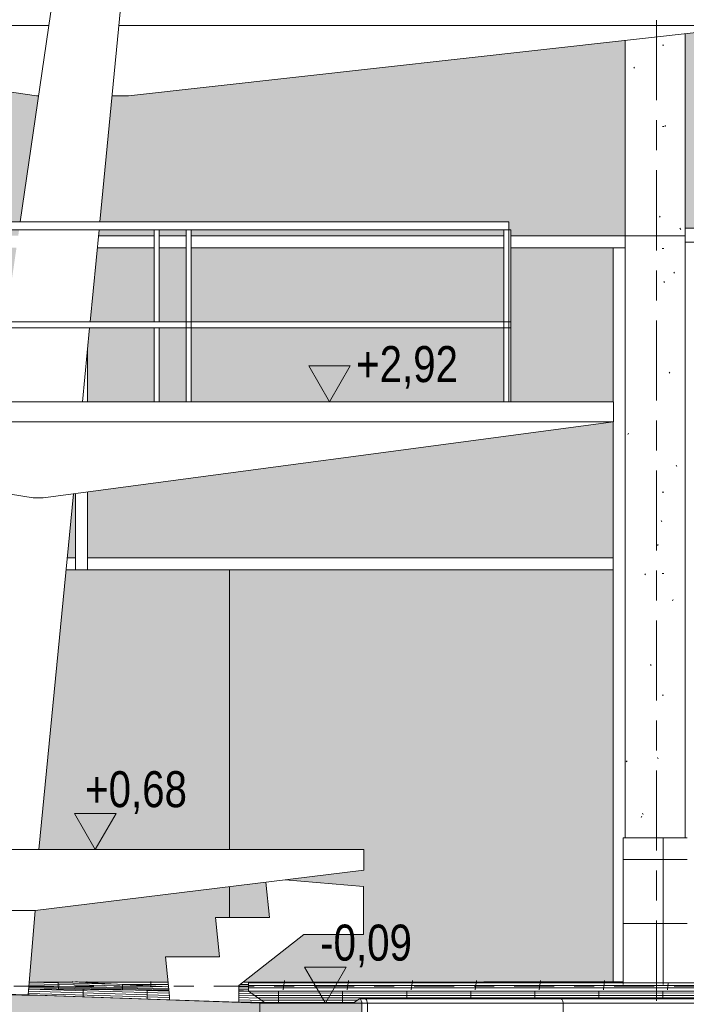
# Model space of a CAD drawing. Header units: metres. Extents: x -32 to 170, y -15 to 869.
# Tile 17 of 66: x -15.2 to -11.87, y -2.89 to 2.03. Entities that reach past the tile are written whole.
import ezdxf

# ---------------------------------------------------------------- set-up
doc = ezdxf.new("R2010")
doc.units = ezdxf.units.M
doc.linetypes.add('_Ebene_', pattern=[0.4, 0.2, -0.1, 0, -0.1])
doc.linetypes.add('_Rasterlinie_', pattern=[0.75, 0.4, -0.1, 0.15, -0.1])
for name, color, linetype, lineweight in [('A_Ebenen', 130, 'Continuous', 5), ('A_Fassade', 113, 'Continuous', 5), ('A_Geländer', 7, 'Continuous', 5), ('A_Geländer_Pfosten', 7, 'Continuous', 5), ('A_Geschossdecken', 7, 'Continuous', 5), ('A_Geschossdecken_Oberflächenschraffur', 7, 'Continuous', 5), ('A_Geschossdecken_Schraffur', 7, 'Continuous', 5), ('A_Hoehenkoten', 124, 'Continuous', 5), ('A_Raster', 128, 'Continuous', 5), ('A_Stuetze-Gr', 151, 'Continuous', 5), ('A_Treppe', 38, 'Continuous', 5), ('A_Wand', 244, 'Continuous', 5), ('A_Wände_Oberflächenschraffur', 244, 'Continuous', 5), ('Allgemeines Modell', 7, 'Continuous', 5)]:
    doc.layers.add(name, color=color, linetype=linetype, lineweight=lineweight)
doc.styles.add('Arial', font='arial.ttf', dxfattribs={"width": 0.8, "height": 0.18})
pattern_1 = [(0, (-9.746, 18.958), (0.813, 0.203), [0.007, -0.603, 0.007, -0.603, -3.251]), (0, (-9.746, 18.958), (0.813, 0.203), [-1.219, 0.007, -1.212, 0.007, -0.603, -1.422]), (0, (-9.746, 18.958), (0.813, 0.203), [-3.048, 0.007, -0.4, 0.007, -1.009]), (120, (-9.441, 19.06), (-0.5823032, 0.6025787), [0.007, -0.603, 0.007, -0.603, -3.251]), (120, (-9.441, 19.06), (-0.5823032, 0.6025787), [-1.219, 0.007, -1.212, 0.007, -0.603, -1.422]), (120, (-9.441, 19.06), (-0.5823032, 0.6025787), [-3.048, 0.007, -0.4, 0.007, -1.009]), (240, (-9.34, 19.466), (-0.2306968, -0.8055787), [0.007, -0.603, 0.007, -0.603, -3.251]), (240, (-9.34, 19.466), (-0.2306968, -0.8055787), [-1.219, 0.007, -1.212, 0.007, -0.603, -1.422]), (240, (-9.34, 19.466), (-0.2306968, -0.8055787), [-3.048, 0.007, -0.4, 0.007, -1.009])]
pattern_2 = [(0, (-9.746, -2.973), (0, 0.004), []), (90, (-9.746, -2.973), (-0.32, 2e-17), [])]
pattern_3 = [(359.814, (-9.817, -2.984), (1.29852e-05, 0.003999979), []), (90, (-9.817, -2.984), (-0.32, 0.001), [])]
pattern_4 = [(0, (-9.746, -3.23), (0, 0.009), []), (90, (-9.746, -3.23), (-0.32, 2e-17), [])]
pattern_5 = [(0, (-9.746, 18.958), (0, 0.32), []), (90, (-9.746, 18.958), (-0.32, 2e-17), [])]
pattern_6 = [(0, (-9.746, -3.411), (0, 0.012), []), (90, (-9.746, -3.411), (-0.32, 2e-17), [])]
pattern_7 = [(359.194, (-10.054, -2.911), (2.81338e-05, 0.0019998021), []), (90, (-10.054, -2.911), (-0.32, 0.005), [])]
pattern_8 = [(358.81, (-10.208, -3.271), (0.000166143, 0.007998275), []), (90, (-10.208, -3.271), (-0.32, 0.007), [])]
pattern_9 = [(359.998, (-9.747, -3.382), (4.19e-07, 0.012), []), (90, (-9.747, -3.382), (-0.32, 2e-17), [])]
pattern_10 = [(358.81, (-10.207, -3.206), (0.0001246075, 0.005998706), []), (90, (-10.207, -3.206), (-0.32, 0.007), [])]
pattern_11 = [(358.321, (-10.404, -3.467), (0.000322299, 0.010995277), []), (90, (-10.404, -3.467), (-0.32, 0.009), [])]
pattern_12 = [(0, (-9.746, -3.379), (0, 0.012), []), (90, (-9.746, -3.379), (-0.32, 2e-17), [])]

# ---------------------------------------------------------------- blocks, each defined once
blk = doc.blocks.new('Rectangular Mullion - 70mm x 160mm-V31-A')
at = {"layer": 'A_Fassade', "color": 250, "lineweight": 9}
for p, q in [((-10.0266, 0.9929), (-11.8745, 0.9929)), ((-10.0266, 0.9229), (-11.8745, 0.9229))]:
    blk.add_line(p, q, dxfattribs=at)
blk = doc.blocks.new('Rectangular Mullion - 70mm x 160mm-V35-A')
at = {"layer": 'A_Fassade', "color": 250, "lineweight": 9}
for p, q in [((-11.8745, 0.9229), (-11.8066, 0.9229)), ((-11.8066, 0.9229), (-11.8066, -1.5421))]:
    blk.add_line(p, q, dxfattribs=at)
blk = doc.blocks.new('Floors 1 - Floors 1-8100432-A')
at = {"layer": 'A_Geschossdecken', "lineweight": 9}
h = blk.add_hatch(color=253, dxfattribs=at)
h.paths.add_polyline_path([(-13.5347, -2.8801), (-13.491, -2.8801), (-13.4918, -2.8733), (-13.4941, -2.867), (-13.4979, -2.8613), (-13.5037, -2.859), (-13.5067, -2.8602), (-13.5247, -2.873)], flags=0)
h.paths.add_polyline_path([(11.538, -2.8801), (11.5817, -2.8801), (11.5536, -2.8602), (11.549, -2.859), (11.5448, -2.8613), (11.5397, -2.8701)], flags=0)
at = {"layer": 'A_Geschossdecken', "color": 250, "lineweight": 9}
for p, q in [((-13.5067, -2.8602), (-13.5347, -2.8801)), ((-13.5347, -2.8801), (-13.491, -2.8801)), ((-13.4753, -2.859), (-13.5029, -2.859)), ((-13.491, -2.8801), (-13.4635, -2.8801)), ((-12.4971, -2.859), (-13.4753, -2.859)), ((-13.4635, -2.8801), (-12.4852, -2.8801)), ((-12.4971, -2.859), (-12.4973, -2.859)), ((-11.7036, -2.859), (-12.4973, -2.859)), ((-12.4852, -2.8801), (-11.7154, -2.8801))]:
    blk.add_line(p, q, dxfattribs=at)
at = {"layer": 'A_Geschossdecken', "color": 250, "lineweight": 9, "flags": 128}
blk.add_lwpolyline([(-13.491, -2.8801), (-13.4918, -2.8733), (-13.4941, -2.867), (-13.4979, -2.8613)], dxfattribs=at)
at = {"layer": 'A_Geschossdecken', "color": 250, "lineweight": 9}
blk.add_arc((-13.5029, -2.8656), 0.00656, 40.3712, 125.3543, dxfattribs=at)
for points, knots in [([(-13.4703, -2.8613), (-13.4706, -2.8609), (-13.4712, -2.8603), (-13.4722, -2.8598), (-13.4729, -2.8594), (-13.4737, -2.8592), (-13.4742, -2.8591), (-13.4745, -2.859)], [0, 0, 0, 0, 0.1666667, 0.25, 0.3333333, 0.4166667, 0.5, 0.5, 0.5, 0.5]), ([(-12.4921, -2.8613), (-12.4924, -2.8609), (-12.493, -2.8603), (-12.4939, -2.8598), (-12.4947, -2.8594), (-12.4955, -2.8592), (-12.4963, -2.859), (-12.4968, -2.859), (-12.4971, -2.859)], [0, 0, 0, 0, 0.1666667, 0.25, 0.3333333, 0.4166667, 0.5, 0.5833333, 0.5833333, 0.5833333, 0.5833333])]:
    blk.add_open_spline(points, degree=3, knots=knots, dxfattribs=at)
for points in [[(-13.4635, -2.8801), (-13.4635, -2.8778), (-13.464, -2.8733), (-13.4663, -2.8668), (-13.4688, -2.863), (-13.4703, -2.8613)], [(-12.4964, -2.859), (-12.4967, -2.859), (-12.4973, -2.859), (-12.4978, -2.859), (-12.4981, -2.859)], [(-12.4971, -2.859), (-12.4973, -2.859), (-12.4976, -2.859), (-12.4979, -2.859)], [(-12.4852, -2.8801), (-12.4852, -2.8778), (-12.4857, -2.8733), (-12.4881, -2.8668), (-12.4906, -2.863), (-12.4921, -2.8613)]]:
    blk.add_open_spline(points, degree=3, dxfattribs=at)
blk = doc.blocks.new('Stairs 8 - Stairs 4-8101824-A')
at = {"layer": 'A_Treppe', "color": 250, "lineweight": 9}
for p, q in [((-13.4822, -2.2975), (-13.874, -2.2636)), ((-13.9704, -2.2755), (-13.9525, -2.4518)), ((-13.4822, -2.5375), (-13.4822, -2.2975)), ((-13.9525, -2.4518), (-14.2225, -2.4518)), ((-14.2225, -2.4518), (-14.2025, -2.6484)), ((-14.1051, -2.7926), (-13.7808, -2.5375)), ((-13.7808, -2.5375), (-13.4822, -2.5375)), ((-14.4725, -2.6484), (-14.4525, -2.8451)), ((-14.2025, -2.6484), (-14.4725, -2.6484)), ((-14.1051, -2.8756), (-14.1051, -2.7926)), ((-14.4525, -2.8451), (-14.4525, -2.8632)), ((-14.4525, -2.8632), (-14.1051, -2.8756))]:
    blk.add_line(p, q, dxfattribs=at)
blk = doc.blocks.new('Allgemeines Modell 1 - Allgemeines Modell 1-8102343-A')
at = {"layer": 'Allgemeines Modell', "color": 250, "lineweight": 9}
for p, q in [((-14.7435, 4.1434), (-15.1979, 1.0249)), ((-14.8004, 1.0249), (-14.4976, 4.1434)), ((-15.0551, 2.0049), (-15.9127, 2.0049)), ((-15.9127, 2.0049), (-15.0551, 2.0049)), ((-11.5103, 2.0049), (-14.7052, 2.0049)), ((-14.7052, 2.0049), (-11.5103, 2.0049)), ((-14.6566, 1.6549), (-11.5103, 2.0049)), ((-15.1166, 1.6549), (-15.8774, 1.7666)), ((-15.1061, 1.6549), (-15.1166, 1.6549)), ((-14.6566, 1.6549), (-14.7392, 1.6549)), ((-14.8489, 0.5249), (-14.8043, 0.9849)), ((-14.8878, 0.1249), (-14.8518, 0.4949)), ((-17.4766, 0.1249), (-12.2332, 0.1249)), ((-12.2332, 0.1249), (-12.2332, 0.0249)), ((-12.2332, 0.0249), (-17.4766, 0.0249)), ((-17.4766, 0.0249), (-12.2332, 0.0249)), ((-17.4766, 0.0249), (-15.1337, -0.3551)), ((-15.0837, -0.3551), (-12.2332, 0.0249)), ((-15.1051, -2.1132), (-14.9324, -0.3349)), ((-15.0837, -0.3551), (-15.1337, -0.3551))]:
    blk.add_line(p, q, dxfattribs=at)
blk = doc.blocks.new('Geländer - 25mm 2-V61-A')
at = {"layer": 'A_Geländer_Pfosten', "color": 250, "lineweight": 9}
for p, q in [((-15.9691, 0.9849), (-15.9691, 0.1249)), ((-15.9566, 0.9849), (-15.9691, 0.9849)), ((-15.9441, 0.9849), (-15.9566, 0.9849)), ((-15.9441, 0.1249), (-15.9441, 0.9849))]:
    blk.add_line(p, q, dxfattribs=at)
blk = doc.blocks.new('Geländer - Geländer-8102389-A')
at = {"layer": 'A_Geländer', "color": 250, "lineweight": 9}
for p, q in [((-12.7566, 0.5249), (-17.4066, 0.5249)), ((-17.4066, 0.4949), (-12.7566, 0.4949)), ((-12.7566, 0.5249), (-12.7566, 0.5099)), ((-12.7566, 0.5099), (-12.7566, 0.4949))]:
    blk.add_line(p, q, dxfattribs=at)
for points, knots in [([(-17.4141, 0.5229), (-17.4144, 0.5227), (-17.415, 0.5224), (-17.416, 0.5216), (-17.417, 0.5208), (-17.4179, 0.5198), (-17.4188, 0.5188), (-17.4197, 0.5174), (-17.4205, 0.5157), (-17.4214, 0.5132), (-17.4216, 0.5112), (-17.4216, 0.5099)], [0.6666667, 0.6666667, 0.6666667, 0.6666667, 0.6875, 0.7083333, 0.75, 0.7708333, 0.7916667, 0.8333333, 0.875, 0.9166667, 1, 1, 1, 1]), ([(-17.4216, 0.5099), (-17.4216, 0.5086), (-17.4214, 0.5066), (-17.4205, 0.5041), (-17.4197, 0.5024), (-17.4188, 0.501), (-17.4179, 0.5), (-17.417, 0.499), (-17.4158, 0.498), (-17.4147, 0.4972), (-17.4141, 0.4969)], [0, 0, 0, 0, 0.0833333, 0.125, 0.1666667, 0.2083333, 0.2291667, 0.25, 0.2916667, 0.3333333, 0.3333333, 0.3333333, 0.3333333])]:
    blk.add_open_spline(points, degree=3, knots=knots, dxfattribs=at)
for p in [(-1.45, 0), (0, 0), (1.6, 0), (3.1875, 0)]:
    blk.add_blockref('Geländer - 25mm 2-V61-A', p)
blk = doc.blocks.new('Typ des oberen Holms - Oberer Geländerholm_Innen_-8102392-A')
at = {"layer": 'A_Geländer', "color": 250, "lineweight": 9}
for p, q in [((-12.7566, 1.0249), (-17.4066, 1.0249)), ((-17.4066, 0.9849), (-12.7566, 0.9849)), ((-12.7566, 1.0249), (-12.7566, 1.0049)), ((-12.7566, 1.0049), (-12.7566, 0.9849))]:
    blk.add_line(p, q, dxfattribs=at)
for points, knots in [([(-17.4066, 1.0249), (-17.4071, 1.0249), (-17.4079, 1.0249), (-17.4092, 1.0247), (-17.4105, 1.0245), (-17.4118, 1.0242), (-17.4131, 1.0239), (-17.4143, 1.0234), (-17.4155, 1.0229), (-17.4166, 1.0222), (-17.4177, 1.0215), (-17.4192, 1.0205), (-17.4205, 1.0194), (-17.4217, 1.0181), (-17.4228, 1.0167), (-17.424, 1.0149), (-17.4252, 1.0126), (-17.4263, 1.0093), (-17.4266, 1.0066), (-17.4266, 1.0049)], [0.5, 0.5, 0.5, 0.5, 0.5208333, 0.5416667, 0.5625, 0.5833333, 0.6041667, 0.625, 0.6458333, 0.6666667, 0.6875, 0.7083333, 0.75, 0.7708333, 0.7916667, 0.8333333, 0.875, 0.9166667, 1, 1, 1, 1]), ([(-17.4266, 1.0049), (-17.4266, 1.0032), (-17.4263, 1.0005), (-17.4252, 0.9972), (-17.424, 0.9949), (-17.4228, 0.9931), (-17.4217, 0.9917), (-17.4205, 0.9904), (-17.4188, 0.989), (-17.417, 0.9878), (-17.4155, 0.9869), (-17.4143, 0.9864), (-17.4131, 0.9859), (-17.4118, 0.9856), (-17.4105, 0.9853), (-17.4092, 0.9851), (-17.4079, 0.9849), (-17.4071, 0.9849), (-17.4066, 0.9849)], [0, 0, 0, 0, 0.0833333, 0.125, 0.1666667, 0.2083333, 0.2291667, 0.25, 0.2916667, 0.3333333, 0.3541667, 0.375, 0.3958333, 0.4166667, 0.4375, 0.4583333, 0.4791667, 0.5, 0.5, 0.5, 0.5])]:
    blk.add_open_spline(points, degree=3, knots=knots, dxfattribs=at)
blk = doc.blocks.new('Geländer - 25mm 2-V66-A')
at = {"layer": 'A_Geländer_Pfosten', "color": 250, "lineweight": 9}
for p, q in [((-14.5281, 0.5249), (-14.5281, 0.9849)), ((-14.5031, 0.9849), (-14.5031, 0.5249)), ((-14.5281, 0.1249), (-14.5281, 0.4949)), ((-14.5031, 0.4949), (-14.5031, 0.1249))]:
    blk.add_line(p, q, dxfattribs=at)
blk = doc.blocks.new('Geländer - 25mm 2-V67-A')
at = {"layer": 'A_Geländer_Pfosten', "color": 250, "lineweight": 9}
for p, q in [((-12.7566, 0.9849), (-12.7456, 0.9849)), ((-12.7456, 0.9849), (-12.7456, 0.1249))]:
    blk.add_line(p, q, dxfattribs=at)
blk = doc.blocks.new('Geländer - 25mm 2-V68-A')
at = {"layer": 'A_Geländer_Pfosten', "color": 250, "lineweight": 9}
for p, q in [((-16.3156, 0.5248), (-16.3156, 0.9849)), ((-16.2906, 0.9849), (-16.2906, 0.5248)), ((-16.3156, 0.1249), (-16.3156, 0.495)), ((-16.2906, 0.495), (-16.2906, 0.1249))]:
    blk.add_line(p, q, dxfattribs=at)
blk = doc.blocks.new('Geländer - Geländer-8102449-A')
at = {"layer": 'A_Geländer', "color": 250, "lineweight": 9}
for p, q in [((-12.7456, 0.5249), (-12.7566, 0.5249)), ((-12.7566, 0.4949), (-12.7456, 0.4949)), ((-12.7456, 0.5249), (-12.7456, 0.5099)), ((-12.7456, 0.5099), (-12.7456, 0.4949))]:
    blk.add_line(p, q, dxfattribs=at)
for name in ['Geländer - 25mm 2-V68-A', 'Geländer - 25mm 2-V66-A', 'Geländer - 25mm 2-V67-A']:
    blk.add_blockref(name, (0, 0))
blk = doc.blocks.new('Allgemeines Modell 2 - Allgemeines Modell 2-8102502-A')
at = {"layer": 'Allgemeines Modell', "color": 250, "lineweight": 9}
for p, q in [((-17.4815, -2.1132), (-17.4815, -2.2332)), ((-13.4815, -2.1132), (-17.4815, -2.1132)), ((-13.4815, -2.2154), (-13.4815, -2.1132)), ((-17.4815, -2.2332), (-15.8221, -2.417)), ((-15.1234, -2.417), (-13.4815, -2.2154)), ((-15.8221, -2.417), (-15.1234, -2.417)), ((-15.7892, -2.8277), (-15.8221, -2.417)), ((-15.1234, -2.417), (-15.1586, -2.8389)), ((-15.7892, -2.8277), (-15.2677, -2.835))]:
    blk.add_line(p, q, dxfattribs=at)
blk = doc.blocks.new('FP_72-A')
at = {"layer": 'A_Geschossdecken_Oberflächenschraffur', "color": 9}
for p, q in [((-14.0569, -2.7795), (-3.0829, -2.7796)), ((-14.0569, -2.7795), (-3.0829, -2.7796)), ((-14.0569, -2.7917), (-1.0117, -2.7919)), ((-14.0569, -2.7917), (-1.0117, -2.7919)), ((-14.0569, -2.804), (-1.008, -2.8043)), ((-14.0569, -2.804), (-1.008, -2.8043)), ((-13.8847, -2.8132), (-13.8778, -2.7676)), ((-13.8847, -2.8132), (-13.8778, -2.7676)), ((-13.5645, -2.8132), (-13.558, -2.7676)), ((-13.5645, -2.8132), (-13.558, -2.7676)), ((-13.2443, -2.8132), (-13.2381, -2.7676)), ((-13.2443, -2.8132), (-13.2381, -2.7676)), ((-12.9241, -2.8132), (-12.9183, -2.7676)), ((-12.9241, -2.8132), (-12.9183, -2.7676)), ((-12.604, -2.8132), (-12.5985, -2.7676)), ((-12.604, -2.8132), (-12.5985, -2.7676)), ((-12.2838, -2.8132), (-12.2787, -2.7676)), ((-12.2838, -2.8132), (-12.2787, -2.7676)), ((-11.9636, -2.8132), (-11.96, -2.779)), ((-11.9636, -2.8132), (-11.96, -2.779))]:
    blk.add_line(p, q, dxfattribs=at)
blk = doc.blocks.new('System Panel - Solid Center-8070386-A')
at = {"layer": 'A_Fassade', "lineweight": 9}
h = blk.add_hatch(color=10, dxfattribs=at)
h.paths.add_polyline_path([(-16.3172, -0.6551), (-15.9951, -0.6551), (-16.0406, -0.208), (-16.6972, -0.1015), (-16.6972, -0.6551)], flags=0)
h.paths.add_polyline_path([(-14.9222, -0.6551), (-14.9222, -0.3336), (-14.9324, -0.3349), (-14.9635, -0.6551)], flags=0)
h.paths.add_polyline_path([(-15.5185, -0.6551), (-15.4428, -0.6551), (-15.3929, -0.3131), (-15.5735, -0.2838), (-15.5547, -0.4111)], flags=0)
h.paths.add_polyline_path([(-16.6972, 0.1249), (-16.3156, 0.1249), (-16.3156, 0.4949), (-16.6972, 0.4949)], flags=0)
h.paths.add_polyline_path([(-16.2906, 0.1249), (-16.0745, 0.1249), (-16.1122, 0.4949), (-16.2906, 0.4949), (-16.2906, 0.306)], flags=0)
h.paths.add_polyline_path([(-15.371, 0.1249), (-15.3291, 0.1249), (-15.2752, 0.4949), (-15.6889, 0.4949), (-15.6341, 0.1249), (-15.4122, 0.1249)], flags=0)
h.paths.add_polyline_path([(-16.6972, 0.5249), (-16.3156, 0.5249), (-16.3156, 0.8949), (-16.6972, 0.8949), (-16.6972, 0.5275)], flags=0)
h.paths.add_polyline_path([(-15.2708, 0.5249), (-15.2169, 0.8949), (-15.7482, 0.8949), (-15.6934, 0.5249), (-15.2952, 0.5249)], flags=0)
h.paths.add_polyline_path([(-16.1153, 0.5249), (-16.1529, 0.8949), (-16.2906, 0.8949), (-16.2906, 0.5249), (-16.1788, 0.5249)], flags=0)
blk = doc.blocks.new('System Panel - Glazed-8070387-A')
at = {"layer": 'A_Fassade', "lineweight": 9}
h = blk.add_hatch(color=10, dxfattribs=at)
h.paths.add_polyline_path([(-14.8622, -0.6551), (-12.2345, -0.6551), (-12.2345, 0.0247), (-14.8622, -0.3256), (-14.8622, -0.3587)], flags=0)
h.paths.add_polyline_path([(-13.2939, 0.1249), (-12.7816, 0.1249), (-12.7816, 0.4949), (-14.3441, 0.4949), (-14.3441, 0.1249), (-13.5247, 0.1249)], flags=0)
h.paths.add_polyline_path([(-14.5281, 0.1249), (-14.5281, 0.4949), (-14.8518, 0.4949), (-14.8622, 0.3883), (-14.8622, 0.1249), (-14.6786, 0.1249)], flags=0)
h.paths.add_polyline_path([(-12.2345, 0.1249), (-12.2345, 0.8949), (-12.7456, 0.8949), (-12.7456, 0.1249), (-12.6015, 0.1249)], flags=0)
h.paths.add_polyline_path([(-14.5031, 0.1249), (-14.3691, 0.1249), (-14.3691, 0.4949), (-14.5031, 0.4949), (-14.5031, 0.1289)], flags=0)
h.paths.add_polyline_path([(-13.2939, 0.5249), (-12.7816, 0.5249), (-12.7816, 0.8949), (-14.3441, 0.8949), (-14.3441, 0.5249), (-13.5247, 0.5249)], flags=0)
h.paths.add_polyline_path([(-14.3691, 0.5249), (-14.3691, 0.8949), (-14.5031, 0.8949), (-14.5031, 0.5249), (-14.4479, 0.5249)], flags=0)
h.paths.add_polyline_path([(-14.6786, 0.5249), (-14.5281, 0.5249), (-14.5281, 0.8949), (-14.813, 0.8949), (-14.8489, 0.5249), (-14.794, 0.5249)], flags=0)
blk = doc.blocks.new('System Panel - Solid Center-8070389-A')
at = {"layer": 'A_Fassade', "lineweight": 9}
h = blk.add_hatch(color=10, dxfattribs=at)
h.paths.add_polyline_path([(-14.4725, -2.7729), (-14.4598, -2.7729), (-14.4725, -2.6484), (-14.2025, -2.6484), (-14.2225, -2.4518), (-14.1522, -2.4518), (-14.1522, -2.2978), (-15.1234, -2.417), (-15.153, -2.7722), (-14.8843, -2.7729), (-14.4976, -2.7729)], flags=0)
h.paths.add_polyline_path([(-14.8922, -2.1132), (-14.1522, -2.1132), (-14.1522, -0.7151), (-14.9693, -0.7151), (-15.1051, -2.1132), (-15.0627, -2.1132)], flags=0)
blk = doc.blocks.new('System Panel - Opening-8070390-A')
at = {"layer": 'A_Fassade', "lineweight": 9}
h = blk.add_hatch(color=10, dxfattribs=at)
h.paths.add_polyline_path([(-13.5787, -2.7751), (-13.0631, -2.7739), (-12.2345, -2.7721), (-12.2345, -0.7151), (-14.1522, -0.7151), (-14.1522, -2.1132), (-13.4815, -2.1132), (-13.4822, -2.2155), (-13.874, -2.2636), (-13.4822, -2.2975), (-13.4822, -2.5375), (-13.7808, -2.5375), (-14.0816, -2.7742), (-13.7808, -2.7751)], flags=0)
h.paths.add_polyline_path([(-14.1522, -2.4518), (-13.9525, -2.4518), (-13.9704, -2.2755), (-14.1522, -2.2978), (-14.1522, -2.417)], flags=0)
at = {"layer": 'A_Fassade', "color": 250, "lineweight": 9}
for p, q in [((-12.2345, -0.7151), (-14.1522, -0.7151)), ((-14.1522, -0.7151), (-14.1522, -2.1132)), ((-12.2345, -2.7721), (-12.2345, -0.7151)), ((-14.1522, -2.2978), (-14.1522, -2.4518))]:
    blk.add_line(p, q, dxfattribs=at)
blk = doc.blocks.new('Rectangular Mullion - 60mm x 80mm 2-8070393-A')
at = {"layer": 'A_Fassade', "color": 250, "lineweight": 9}
for q in [(-14.1522, -0.6551), (-12.2345, -0.7151)]:
    blk.add_line((-12.2345, -0.6551), q, dxfattribs=at)
blk = doc.blocks.new('Rectangular Mullion - 60mm x 80mm 2-8070394-A')
at = {"layer": 'A_Fassade', "color": 250, "lineweight": 9}
for p, q in [((-14.9222, -0.6551), (-14.9635, -0.6551)), ((-14.9222, -0.6551), (-14.9222, -0.7151)), ((-14.9693, -0.7151), (-14.9222, -0.7151))]:
    blk.add_line(p, q, dxfattribs=at)
blk = doc.blocks.new('Rectangular Mullion - 60mm x 80mm 2-8070396-A')
at = {"layer": 'A_Fassade', "color": 250, "lineweight": 9}
for p, q in [((-14.8622, -0.7151), (-14.8622, -0.6551)), ((-14.1522, -0.6551), (-14.8622, -0.6551)), ((-14.8622, -0.7151), (-14.1522, -0.7151))]:
    blk.add_line(p, q, dxfattribs=at)
blk = doc.blocks.new('Rectangular Mullion - 60mm x 80mm 2-8070398-A')
at = {"layer": 'A_Fassade', "color": 250, "lineweight": 9}
for p, q in [((-14.8622, 0.1249), (-14.8622, 0.3883)), ((-14.9222, -0.3336), (-14.9222, -0.7151)), ((-14.8622, -0.7151), (-14.8622, -0.3256)), ((-14.8622, -0.7151), (-14.9222, -0.7151))]:
    blk.add_line(p, q, dxfattribs=at)
blk = doc.blocks.new('Rectangular Mullion - 60mm x 80mm 2-8070399-A')
at = {"layer": 'A_Fassade', "color": 250, "lineweight": 9}
for p, q in [((-14.5281, 0.9549), (-14.8072, 0.9549)), ((-14.3691, 0.9549), (-14.5031, 0.9549)), ((-14.1522, 0.9549), (-14.3441, 0.9549)), ((-14.813, 0.8949), (-14.5281, 0.8949)), ((-14.5032, 0.8949), (-14.369, 0.8949)), ((-14.3441, 0.8949), (-14.1522, 0.8949))]:
    blk.add_line(p, q, dxfattribs=at)
blk = doc.blocks.new('Rectangular Mullion - 60mm x 80mm 2-8070403-A')
at = {"layer": 'A_Fassade', "color": 250, "lineweight": 9}
for p, q in [((-12.7816, 0.9549), (-14.1522, 0.9549)), ((-12.1745, 0.9549), (-12.7456, 0.9549)), ((-14.1522, 0.8949), (-12.7815, 0.8949)), ((-12.7457, 0.8949), (-12.1745, 0.8949))]:
    blk.add_line(p, q, dxfattribs=at)
blk = doc.blocks.new('Rectangular Mullion - 60mm x 80mm 2-8070404-A')
at = {"layer": 'A_Fassade', "color": 250, "lineweight": 9}
for p, q in [((-12.2345, 0.8949), (-12.1745, 0.8949)), ((-12.2345, 0.8949), (-12.2345, 0.1249)), ((-12.2345, 0.0249), (-12.2345, -0.6851))]:
    blk.add_line(p, q, dxfattribs=at)
blk = doc.blocks.new('Rectangular Mullion - 60mm x 80mm 2-8070405-A')
at = {"layer": 'A_Fassade', "color": 250, "lineweight": 9}
blk.add_line((-12.2345, -0.6851), (-12.2345, -0.7151), dxfattribs=at)
blk = doc.blocks.new('Höhenkoten - leer-6237472-A')
at = {"layer": 'A_Hoehenkoten'}
for p, q in [((-22.0251, -3.4351), (-21.8172, -3.4351)), ((-21.9212, -3.6151), (-22.0251, -3.4351)), ((-21.9212, -3.6151), (-21.8172, -3.4351))]:
    blk.add_line(p, q, dxfattribs=at)

msp = doc.modelspace()

# ---------------------------------------------------------------- hatches: boundary and pattern name
at = {"layer": 'A_Geschossdecken_Oberflächenschraffur'}
h = msp.add_hatch(dxfattribs=at)
h.set_pattern_fill('FP_43', color=9, style=0, pattern_type=2)
h.set_pattern_definition(pattern_10)
h.paths.add_polyline_path([(-14.4554, -2.8167), (-14.4558, -2.8124), (-15.1552, -2.7979), (-15.1562, -2.8096), (-14.4725, -2.8165)], flags=0)
h.paths.add_polyline_path([(-15.7912, -2.8032), (-15.7927, -2.7846), (-16.7893, -2.7644), (-16.7893, -2.7807), (-16.2942, -2.7981), (-15.8221, -2.8029)], flags=0)
h = msp.add_hatch(dxfattribs=at)
h.set_pattern_fill('FP_43', color=9, style=0, pattern_type=2)
h.set_pattern_definition(pattern_10)
h.paths.add_polyline_path([(-14.4554, -2.8167), (-14.4558, -2.8124), (-15.1552, -2.7979), (-15.1562, -2.8096), (-14.4725, -2.8165)], flags=0)
h.paths.add_polyline_path([(-15.7912, -2.8032), (-15.7927, -2.7846), (-16.7893, -2.7644), (-16.7893, -2.7807), (-16.2942, -2.7981), (-15.8221, -2.8029)], flags=0)
h = msp.add_hatch(dxfattribs=at)
h.set_pattern_fill('FP_27', color=9, style=0, pattern_type=2)
h.set_pattern_definition(pattern_7)
h.paths.add_polyline_path([(-15.0732, -2.842), (-15.2677, -2.835), (-15.7892, -2.8277), (-15.7902, -2.8164), (-16.7893, -2.7807), (-16.7893, -2.8049), (-16.0904, -2.8277), (-15.1234, -2.8413)], flags=0)
h = msp.add_hatch(dxfattribs=at)
h.set_pattern_fill('FP_27', color=9, style=0, pattern_type=2)
h.set_pattern_definition(pattern_7)
h.paths.add_polyline_path([(-15.0732, -2.842), (-15.2677, -2.835), (-15.7892, -2.8277), (-15.7902, -2.8164), (-16.7893, -2.7807), (-16.7893, -2.8049), (-16.0904, -2.8277), (-15.1234, -2.8413)], flags=0)
h = msp.add_hatch(dxfattribs=at)
h.set_pattern_fill('FP_28', color=9, style=0, pattern_type=2)
h.set_pattern_definition(pattern_8)
h.paths.add_polyline_path([(-14.0569, -2.8207), (-14.1051, -2.8181), (-14.1051, -2.8197)], flags=0)
h.paths.add_polyline_path([(-14.4558, -2.8124), (-14.4572, -2.7991), (-14.9034, -2.7751), (-15.1532, -2.7736), (-15.1552, -2.7979), (-14.4725, -2.812)], flags=0)
h.paths.add_polyline_path([(-15.7927, -2.7846), (-15.7939, -2.7698), (-16.7646, -2.7644), (-15.8221, -2.784)], flags=0)
h = msp.add_hatch(dxfattribs=at)
h.set_pattern_fill('FP_28', color=9, style=0, pattern_type=2)
h.set_pattern_definition(pattern_8)
h.paths.add_polyline_path([(-14.0569, -2.8207), (-14.1051, -2.8181), (-14.1051, -2.8197)], flags=0)
h.paths.add_polyline_path([(-14.4558, -2.8124), (-14.4572, -2.7991), (-14.9034, -2.7751), (-15.1532, -2.7736), (-15.1552, -2.7979), (-14.4725, -2.812)], flags=0)
h.paths.add_polyline_path([(-15.7927, -2.7846), (-15.7939, -2.7698), (-16.7646, -2.7644), (-15.8221, -2.784)], flags=0)
h = msp.add_hatch(dxfattribs=at)
h.set_pattern_fill('FP_46', color=9, style=0, pattern_type=2)
h.set_pattern_definition(pattern_11)
h.paths.add_polyline_path([(-13.9725, -2.8801), (-14.0569, -2.8207), (-14.1051, -2.8209), (-14.1051, -2.8754), (-13.9863, -2.8796)], flags=0)
h.paths.add_polyline_path([(-14.4525, -2.8632), (-14.4535, -2.835), (-14.4554, -2.8167), (-15.1562, -2.8096), (-15.1586, -2.8382), (-14.4725, -2.8624)], flags=0)
h.paths.add_polyline_path([(-15.7902, -2.8159), (-15.7912, -2.8032), (-16.2942, -2.7981), (-15.8221, -2.8148)], flags=0)
h = msp.add_hatch(dxfattribs=at)
h.set_pattern_fill('FP_46', color=9, style=0, pattern_type=2)
h.set_pattern_definition(pattern_11)
h.paths.add_polyline_path([(-13.9725, -2.8801), (-14.0569, -2.8207), (-14.1051, -2.8209), (-14.1051, -2.8754), (-13.9863, -2.8796)], flags=0)
h.paths.add_polyline_path([(-14.4525, -2.8632), (-14.4535, -2.835), (-14.4554, -2.8167), (-15.1562, -2.8096), (-15.1586, -2.8382), (-14.4725, -2.8624)], flags=0)
h.paths.add_polyline_path([(-15.7902, -2.8159), (-15.7912, -2.8032), (-16.2942, -2.7981), (-15.8221, -2.8148)], flags=0)
h = msp.add_hatch(dxfattribs=at)
h.set_pattern_fill('FP_10', color=9, style=0, pattern_type=2)
h.set_pattern_definition(pattern_3)
h.paths.add_polyline_path([(-14.9034, -2.7751), (-14.9209, -2.7729), (-15.153, -2.7722), (-15.1532, -2.7736), (-14.9714, -2.7747)], flags=0)
h = msp.add_hatch(dxfattribs=at)
h.set_pattern_fill('FP_10', color=9, style=0, pattern_type=2)
h.set_pattern_definition(pattern_3)
h.paths.add_polyline_path([(-14.9034, -2.7751), (-14.9209, -2.7729), (-15.153, -2.7722), (-15.1532, -2.7736), (-14.9714, -2.7747)], flags=0)
h = msp.add_hatch(dxfattribs=at)
h.set_pattern_fill('FP_9', color=9, style=0, pattern_type=2)
h.set_pattern_definition(pattern_2)
h.paths.add_polyline_path([(-14.4596, -2.7751), (-14.4598, -2.7729), (-14.9209, -2.7729), (-14.9034, -2.7751), (-14.4725, -2.7751)], flags=0)
h = msp.add_hatch(dxfattribs=at)
h.set_pattern_fill('FP_9', color=9, style=0, pattern_type=2)
h.set_pattern_definition(pattern_2)
h.paths.add_polyline_path([(-14.4596, -2.7751), (-14.4598, -2.7729), (-14.9209, -2.7729), (-14.9034, -2.7751), (-14.4725, -2.7751)], flags=0)
h = msp.add_hatch(dxfattribs=at)
h.set_pattern_fill('FP_24', color=9, style=0, pattern_type=2)
h.set_pattern_definition(pattern_6)
h.paths.add_polyline_path([(-14.0569, -2.8207), (-14.0569, -2.7751), (-14.0828, -2.7751), (-14.1051, -2.7931), (-14.1051, -2.8181)], flags=0)
h.paths.add_polyline_path([(-14.4572, -2.7991), (-14.4596, -2.7751), (-14.9034, -2.7751), (-14.4725, -2.7983)], flags=0)
h = msp.add_hatch(dxfattribs=at)
h.set_pattern_fill('FP_24', color=9, style=0, pattern_type=2)
h.set_pattern_definition(pattern_6)
h.paths.add_polyline_path([(-14.0569, -2.8207), (-14.0569, -2.7751), (-14.0828, -2.7751), (-14.1051, -2.7931), (-14.1051, -2.8181)], flags=0)
h.paths.add_polyline_path([(-14.4572, -2.7991), (-14.4596, -2.7751), (-14.9034, -2.7751), (-14.4725, -2.7983)], flags=0)
h = msp.add_hatch(dxfattribs=at)
h.set_pattern_fill('FP_11', color=9, style=0, pattern_type=2)
h.set_pattern_definition(pattern_4)
h.paths.add_polyline_path([(9.5547, -2.7751), (10.4779, -2.7741), (8.1416, -2.773), (8.1416, -2.7751), (8.6315, -2.7751)], flags=0)
h.paths.add_polyline_path([(-12.6015, -2.7751), (-12.1845, -2.7751), (-12.1845, -2.772), (-13.0631, -2.7751)], flags=0)
h = msp.add_hatch(dxfattribs=at)
h.set_pattern_fill('FP_11', color=9, style=0, pattern_type=2)
h.set_pattern_definition(pattern_4)
h.paths.add_polyline_path([(9.5547, -2.7751), (10.4779, -2.7741), (8.1416, -2.773), (8.1416, -2.7751), (8.6315, -2.7751)], flags=0)
h.paths.add_polyline_path([(-12.6015, -2.7751), (-12.1845, -2.7751), (-12.1845, -2.772), (-13.0631, -2.7751)], flags=0)
h = msp.add_hatch(dxfattribs=at)
h.set_pattern_fill('FP_41', color=9, style=0, pattern_type=2)
h.set_pattern_definition(pattern_9)
h.paths.add_polyline_path([(-13.9725, -2.8801), (-13.5319, -2.8781), (-13.5037, -2.859), (-13.5005, -2.859), (-13.0631, -2.859), (-11.7072, -2.8601), (-11.7086, -2.8613), (-11.7072, -2.8602), (-11.7042, -2.859), (-9.3487, -2.859), (-1.0618, -2.821), (-14.0567, -2.8209), (-13.9863, -2.8704)], flags=0)
h = msp.add_hatch(dxfattribs=at)
h.set_pattern_fill('FP_41', color=9, style=0, pattern_type=2)
h.set_pattern_definition(pattern_9)
h.paths.add_polyline_path([(-13.9725, -2.8801), (-13.5319, -2.8781), (-13.5037, -2.859), (-13.5005, -2.859), (-13.0631, -2.859), (-11.7072, -2.8601), (-11.7086, -2.8613), (-11.7072, -2.8602), (-11.7042, -2.859), (-9.3487, -2.859), (-1.0618, -2.821), (-14.0567, -2.8209), (-13.9863, -2.8704)], flags=0)
h = msp.add_hatch(dxfattribs=at)
h.set_pattern_fill('FP_53', color=9, style=0, pattern_type=2)
h.set_pattern_definition(pattern_12)
h.paths.add_polyline_path([(-13.5347, -2.8801), (-13.5319, -2.8781), (-13.9725, -2.8801), (-13.6127, -2.8801)], flags=0)
h.paths.add_polyline_path([(12.0478, -2.8801), (11.5787, -2.878), (11.5817, -2.8801), (12.0327, -2.8801)], flags=0)
h.paths.add_polyline_path([(-11.7154, -2.8801), (-11.7152, -2.8801), (-11.7152, -2.8784)], flags=0)
h.paths.add_polyline_path([(1.021, -2.8801), (1.0212, -2.8801), (1.022, -2.8733), (1.0243, -2.867), (1.0306, -2.8594), (1.0322, -2.859), (7.3935, -2.859), (-1.0618, -2.8213), (-9.3487, -2.859), (1.0292, -2.8601), (1.0278, -2.8613), (1.0239, -2.8676), (1.0217, -2.8741), (1.0212, -2.8784)], flags=0)
h = msp.add_hatch(dxfattribs=at)
h.set_pattern_fill('FP_53', color=9, style=0, pattern_type=2)
h.set_pattern_definition(pattern_12)
h.paths.add_polyline_path([(-13.5347, -2.8801), (-13.5319, -2.8781), (-13.9725, -2.8801), (-13.6127, -2.8801)], flags=0)
h.paths.add_polyline_path([(12.0478, -2.8801), (11.5787, -2.878), (11.5817, -2.8801), (12.0327, -2.8801)], flags=0)
h.paths.add_polyline_path([(-11.7154, -2.8801), (-11.7152, -2.8801), (-11.7152, -2.8784)], flags=0)
h.paths.add_polyline_path([(1.021, -2.8801), (1.0212, -2.8801), (1.022, -2.8733), (1.0243, -2.867), (1.0306, -2.8594), (1.0322, -2.859), (7.3935, -2.859), (-1.0618, -2.8213), (-9.3487, -2.859), (1.0292, -2.8601), (1.0278, -2.8613), (1.0239, -2.8676), (1.0217, -2.8741), (1.0212, -2.8784)], flags=0)
at = {"layer": 'A_Geschossdecken_Schraffur', "lineweight": 9}
h = msp.add_hatch(color=253, dxfattribs=at)
h.paths.add_polyline_path([(-14.001, -3.1601), (-14.001, -2.8801), (-15.0732, -2.842), (-16.0904, -2.8277), (-16.7893, -2.8049), (-19.0637, -2.715), (-19.5409, -2.6951), (-19.5409, -2.9751), (-18.5215, -3.0173), (-16.7558, -3.086), (-16.0904, -3.1077), (-15.0732, -3.122), (-14.2171, -3.1524)], flags=0)
h.paths.add_polyline_path([(12.048, -3.1601), (12.3428, -3.1477), (12.6654, -3.1431), (12.7064, -3.1406), (14.233, -3.0802), (14.3164, -3.0778), (15.5938, -3.0349), (15.5938, -2.7549), (14.0459, -2.8069), (12.6654, -2.8631), (12.3242, -2.8685), (12.048, -2.8801), (12.048, -3.0173)], flags=0)
h = msp.add_hatch(color=253, dxfattribs=at)
h.paths.add_polyline_path([(-13.491, -3.1601), (-13.491, -2.8801), (-14.001, -2.8801), (-14.001, -3.0451), (-13.6127, -3.0451), (-13.6127, -3.1601), (-13.5247, -3.1601)], flags=0)
h.paths.add_polyline_path([(11.538, -3.1601), (12.048, -3.1601), (12.048, -2.8801), (11.538, -2.8801), (11.538, -3.0173)], flags=0)
at = {"layer": 'A_Stuetze-Gr'}
h = msp.add_hatch(dxfattribs=at)
h.set_pattern_fill('FP_1', style=0, pattern_type=2)
h.set_pattern_definition(pattern_1)
h.paths.add_polyline_path([(-11.8745, 0.9549), (-11.8745, 1.9644), (-12.1745, 1.931), (-12.1745, 0.9549)], flags=0)
h.paths.add_polyline_path([(-12.1745, 2.1049), (-12.0653, 2.1049), (-12.0653, 2.4749), (-12.1745, 2.4749), (-12.1745, 2.2999)], flags=0)
h.paths.add_polyline_path([(-11.8745, 2.1049), (-11.8745, 6.1449), (-12.1745, 6.1449), (-12.1745, 3.0049), (-12.0368, 3.0042), (-12.0368, 2.1049)], flags=0)
h.paths.add_polyline_path([(-12.1399, 2.5049), (-12.0653, 2.5049), (-12.0653, 2.9649), (-12.1745, 2.9646), (-12.1745, 2.5049)], flags=0)
h = msp.add_hatch(dxfattribs=at)
h.set_pattern_fill('FP_1', style=0, pattern_type=2)
h.set_pattern_definition(pattern_1)
h.paths.add_polyline_path([(-11.8745, -2.0551), (-11.8745, 0.9549), (-12.1745, 0.9549), (-12.1745, -2.0551)], flags=0)
at = {"layer": 'A_Wände_Oberflächenschraffur'}
h = msp.add_hatch(dxfattribs=at)
h.set_pattern_fill('FP_1', style=0, pattern_type=2)
h.set_pattern_definition(pattern_1)
h.paths.add_polyline_path([(-13.0631, 0.9549), (-12.7816, 0.9549), (-12.7816, 0.9849), (-14.3441, 0.9849), (-14.3441, 0.9549), (-13.5247, 0.9549)], flags=0)
h.paths.add_polyline_path([(-16.7572, 0.9549), (-16.3156, 0.9549), (-16.3156, 0.9849), (-16.7572, 0.9849)], flags=0)
h.paths.add_polyline_path([(-12.6015, 0.9549), (-12.1745, 0.9549), (-12.1745, 1.931), (-14.6566, 1.6549), (-14.7392, 1.6549), (-14.8004, 1.0249), (-12.7566, 1.0242), (-12.7566, 0.9849), (-12.7456, 0.9849), (-12.7456, 0.9549)], flags=0)
h.paths.add_polyline_path([(-7.8766, 0.9549), (-7.8655, 0.9549), (-7.8655, 0.9929), (-4.1717, 0.9929), (-4.1717, 2.3986), (-7.8766, 2.3986), (-7.8766, 0.9929)], flags=0)
h.paths.add_polyline_path([(12.7255, 0.9549), (12.7255, 6.1449), (12.7178, 6.1449), (12.7178, 2.3986), (8.1316, 2.3986), (8.1316, 0.9549), (12.7155, 0.9549)], flags=0)
h.paths.add_polyline_path([(-16.2906, 0.9549), (-16.159, 0.9549), (-16.1621, 0.9849), (-16.2906, 0.9849)], flags=0)
h.paths.add_polyline_path([(-15.4122, 0.9549), (-15.2081, 0.9549), (-15.2038, 0.9849), (-15.7615, 0.9849), (-15.7571, 0.9549), (-15.4897, 0.9549)], flags=0)
h.paths.add_polyline_path([(4.1398, 0.9549), (4.1398, 0.9929), (7.8316, 0.9929), (7.8316, 2.3986), (4.1316, 2.3986), (4.1316, 0.9549)], flags=0)
h.paths.add_polyline_path([(-14.3691, 0.9549), (-14.3691, 0.9849), (-14.5031, 0.9849), (-14.5031, 0.9549), (-14.4479, 0.9549)], flags=0)
h.paths.add_polyline_path([(-14.8072, 0.9549), (-14.5281, 0.9549), (-14.5281, 0.9849), (-14.8043, 0.9849)], flags=0)
h.paths.add_polyline_path([(0.1366, 0.9549), (0.1366, 0.9929), (3.8316, 0.9929), (3.8316, 2.3986), (0.1283, 2.3986), (0.1283, 0.9549)], flags=0)
h.paths.add_polyline_path([(-0.1817, 0.9549), (-0.1717, 0.9549), (-0.1717, 2.3986), (-3.8717, 2.3986), (-3.8717, 0.9929), (-0.1817, 0.9929)], flags=0)
h.paths.add_polyline_path([(-11.6783, 0.9929), (-8.1766, 0.9929), (-8.1766, 2.3986), (-11.8745, 2.3986), (-11.8745, 2.1049), (-11.5103, 2.1049), (-11.5103, 2.0049), (-11.8745, 1.9644), (-11.8745, 0.9929)], flags=0)
h.paths.add_polyline_path([(-16.2942, 1.0249), (-16.1662, 1.0249), (-16.2472, 1.8209), (-16.7572, 1.8958), (-16.7572, 1.0249), (-16.7558, 1.0249)], flags=0)
h.paths.add_polyline_path([(-15.371, 1.0249), (-15.1979, 1.0249), (-15.1061, 1.6549), (-15.1166, 1.6549), (-15.8774, 1.7666), (-15.7675, 1.0249), (-15.4897, 1.0249)], flags=0)
h.paths.add_polyline_path([(-13.5247, 2.1049), (-12.1745, 2.1049), (-12.1745, 2.3986), (-13.8743, 2.3986), (-13.8743, 2.1049)], flags=0)
h.paths.add_polyline_path([(-16.7572, 2.1049), (-16.2761, 2.1049), (-16.306, 2.3986), (-16.7572, 2.3986), (-16.7572, 2.2999)], flags=0)
h.paths.add_polyline_path([(-13.9028, 2.1049), (-13.9028, 2.3986), (-14.667, 2.3986), (-14.6955, 2.1049), (-14.4479, 2.1049)], flags=0)
h.paths.add_polyline_path([(-15.7528, 2.1049), (-15.7528, 2.3986), (-15.971, 2.3986), (-15.9275, 2.1049), (-15.825, 2.1049)], flags=0)
h.paths.add_polyline_path([(-15.7243, 2.1049), (-15.0405, 2.1049), (-14.9977, 2.3986), (-15.7243, 2.3986), (-15.7243, 2.2999)], flags=0)
h = msp.add_hatch(dxfattribs=at)
h.set_pattern_fill('FP_13', color=133, style=0, pattern_type=2)
h.set_pattern_definition(pattern_5)
h.paths.add_polyline_path([(-12.1845, -2.7865), (-12.1745, -2.7865), (-12.1745, -2.0551), (-12.1845, -2.0551), (-12.1845, -2.7865)], flags=0)
h = msp.add_hatch(dxfattribs=at)
h.set_pattern_fill('FP_13', color=133, style=0, pattern_type=2)
h.set_pattern_definition(pattern_5)
h.paths.add_polyline_path([(-12.1845, -2.7865), (-12.1745, -2.7865), (-12.1745, -2.0551), (-12.1845, -2.0551), (-12.1845, -2.7865)], flags=0)
h = msp.add_hatch(dxfattribs=at)
h.set_pattern_fill('FP_13', color=133, style=0, pattern_type=2)
h.set_pattern_definition(pattern_5)
h.paths.add_polyline_path([(-12.1399, -2.7865), (-11.8645, -2.7865), (-11.8645, -2.0551), (-12.1745, -2.0551), (-12.1745, -2.7865)], flags=0)
h = msp.add_hatch(dxfattribs=at)
h.set_pattern_fill('FP_13', color=133, style=0, pattern_type=2)
h.set_pattern_definition(pattern_5)
h.paths.add_polyline_path([(-12.1399, -2.7865), (-11.8645, -2.7865), (-11.8645, -2.0551), (-12.1745, -2.0551), (-12.1745, -2.7865)], flags=0)

# ---------------------------------------------------------------- linework, layer by layer
at = {"layer": 'A_Ebenen', "color": 170, "linetype": '_Ebene_', "lineweight": 9}
msp.add_line((21.9701, -2.7951), (-24.9286, -2.7951), dxfattribs=at)
at = {"layer": 'A_Geschossdecken', "color": 250, "lineweight": 9}
for p, q in [((-14.4558, -2.8124), (-15.1552, -2.7979)), ((-15.1532, -2.7736), (-14.9034, -2.7751)), ((-14.9209, -2.7729), (-14.9034, -2.7751)), ((-14.4596, -2.7751), (-14.9034, -2.7751)), ((-14.4572, -2.7991), (-14.9034, -2.7751)), ((-14.0828, -2.7751), (-12.1845, -2.7751)), ((-14.0569, -2.7751), (-14.0825, -2.7748)), ((-14.0569, -2.7751), (-14.0569, -2.8207)), ((-13.5774, -2.7751), (-12.1845, -2.772)), ((-15.0732, -2.842), (-16.0904, -2.8277)), ((-15.0732, -2.842), (-15.2677, -2.835)), ((-14.4525, -2.8632), (-15.1586, -2.8382)), ((-14.4554, -2.8167), (-15.1562, -2.8096)), ((-14.001, -2.8801), (-15.0732, -2.842)), ((-14.0569, -2.8207), (-14.1051, -2.8181)), ((-14.0569, -2.8207), (-14.1051, -2.8197)), ((-14.0569, -2.8207), (-14.1051, -2.8202)), ((-14.0569, -2.8207), (-1.0051, -2.821)), ((-13.9725, -2.8801), (-14.0569, -2.8207)), ((-13.9725, -2.8801), (-14.1051, -2.8754)), ((-14.001, -2.8801), (-14.001, -3.0451)), ((1.021, -2.8801), (-14.001, -2.8801)), ((-13.9725, -2.8801), (-13.5319, -2.8781)), ((-13.491, -3.1601), (-13.491, -2.8801)), ((-13.4635, -3.1601), (-13.4635, -2.8801)), ((-12.4852, -2.8801), (-12.4852, -3.1601))]:
    msp.add_line(p, q, dxfattribs=at)
at = {"layer": 'A_Raster', "linetype": '_Rasterlinie_', "lineweight": 9}
msp.add_line((-12.0184, -14.8682), (-12.0184, 14.615), dxfattribs=at)
at = {"layer": 'A_Stuetze-Gr', "color": 250, "lineweight": 9}
for p, q in [((-12.1745, 0.9549), (-12.1745, 1.931)), ((-11.8745, 1.9644), (-11.8745, 0.9549)), ((-12.1745, 0.9549), (-11.8745, 0.9549)), ((-12.1745, -2.0551), (-12.1745, 0.9549)), ((-11.8745, 0.9549), (-12.1745, 0.9549)), ((-11.8745, 0.9549), (-11.8745, -2.0551))]:
    msp.add_line(p, q, dxfattribs=at)
at = {"layer": 'A_Wand', "color": 250, "lineweight": 9}
for p in [(-12.1845, -2.7865), (-11.8645, -2.0551)]:
    msp.add_line(p, (-12.1845, -2.0551), dxfattribs=at)

# ---------------------------------------------------------------- block references
at = {"layer": 'A_Fassade', "color": 250, "lineweight": 9}
for name in ['Rectangular Mullion - 70mm x 160mm-V31-A', 'Rectangular Mullion - 60mm x 80mm 2-8070399-A', 'Rectangular Mullion - 60mm x 80mm 2-8070403-A', 'System Panel - Solid Center-8070386-A', 'System Panel - Glazed-8070387-A', 'Rectangular Mullion - 60mm x 80mm 2-8070404-A', 'Rectangular Mullion - 70mm x 160mm-V35-A', 'Rectangular Mullion - 60mm x 80mm 2-8070398-A', 'Rectangular Mullion - 60mm x 80mm 2-8070394-A', 'Rectangular Mullion - 60mm x 80mm 2-8070396-A', 'Rectangular Mullion - 60mm x 80mm 2-8070393-A', 'Rectangular Mullion - 60mm x 80mm 2-8070405-A', 'System Panel - Solid Center-8070389-A', 'System Panel - Opening-8070390-A']:
    msp.add_blockref(name, (0, 0), dxfattribs=at)
at = {"layer": 'A_Geländer', "color": 250, "lineweight": 9}
for name in ['Typ des oberen Holms - Oberer Geländerholm_Innen_-8102392-A', 'Geländer - Geländer-8102389-A', 'Geländer - Geländer-8102449-A']:
    msp.add_blockref(name, (0, 0), dxfattribs=at)
at = {"layer": 'A_Geschossdecken', "color": 250, "lineweight": 9}
for name in ['FP_72-A', 'Floors 1 - Floors 1-8100432-A']:
    msp.add_blockref(name, (0, 0), dxfattribs=at)
at = {"layer": 'A_Hoehenkoten'}
for p in [(8.2687, 3.74), (7.0979, 1.5019), (8.2478, 0.735)]:
    msp.add_blockref('Höhenkoten - leer-6237472-A', p, dxfattribs=at)
at = {"layer": 'A_Treppe', "color": 250, "lineweight": 9}
msp.add_blockref('Stairs 8 - Stairs 4-8101824-A', (0, 0), dxfattribs=at)
at = {"layer": 'Allgemeines Modell', "color": 250, "lineweight": 9}
for name in ['Allgemeines Modell 1 - Allgemeines Modell 1-8102343-A', 'Allgemeines Modell 2 - Allgemeines Modell 2-8102502-A']:
    msp.add_blockref(name, (0, 0), dxfattribs=at)

# ---------------------------------------------------------------- texts
at = {"layer": 'A_Hoehenkoten', "char_height": 0.18, "attachment_point": 1, "line_spacing_factor": 0.941778, "style": 'Arial'}
for s, insert, width in [('+2,92', (-13.5195, 0.4035), 0.601593), ('+0,68', (-14.8739, -1.7211), 0.601593), ('-0,09', (-13.6992, -2.4879), 0.542095)]:
    msp.add_mtext(s, dxfattribs=dict(at, insert=insert, width=width))

doc.saveas('drawing.dxf')
